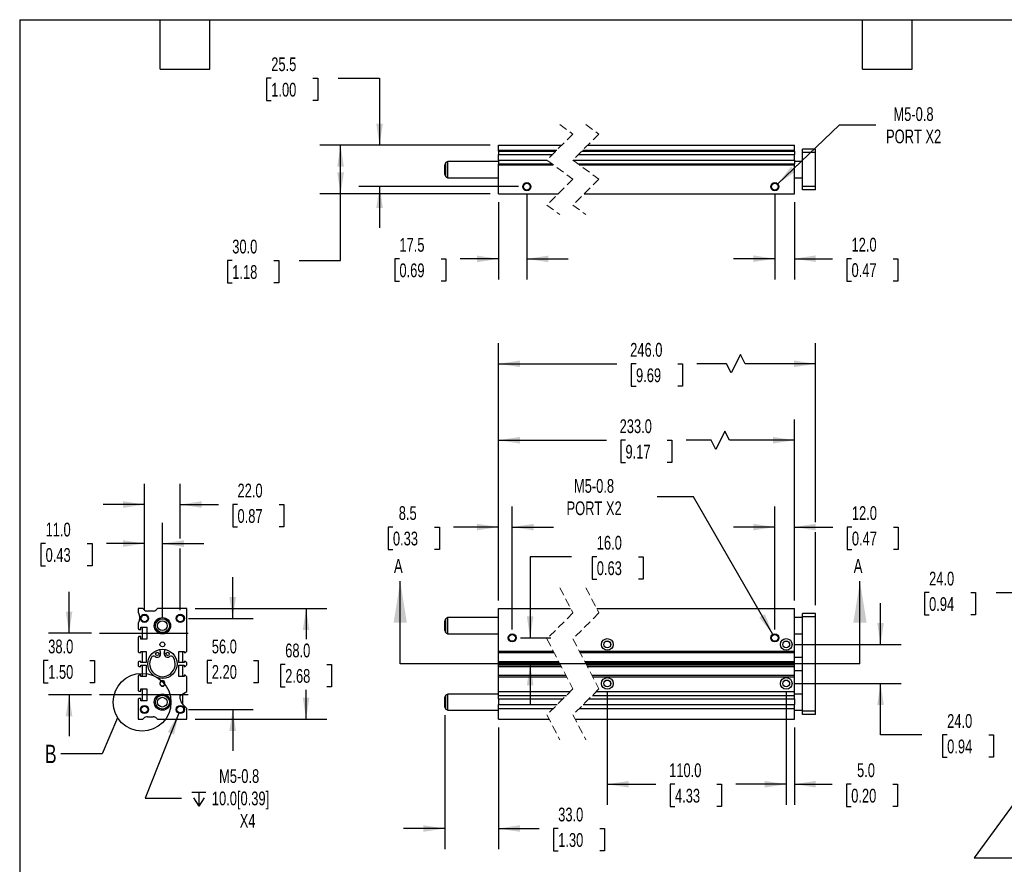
# Model space of a CAD drawing. Header units: millimetres. Extents: x 25 to 1092, y 25 to 838.
# Tile 2 of 4: x 25 to 631, y 319 to 838. Entities that reach past the tile are written whole.
import ezdxf

# ---------------------------------------------------------------- set-up
doc = ezdxf.new("R2010")
doc.units = ezdxf.units.MM
doc.header["$LTSCALE"] = 4
for name, pattern in [('SLD-Center', [19.05, 15.24, -1.27, 1.27, -1.27]), ('SLD-Dashed', [1.905, 1.27, -0.635]), ('SLD-Solid', [0])]:
    doc.linetypes.add(name, pattern=pattern)
doc.layers.add('CENTER', color=40, linetype='SLD-Center')
doc.layers.add('DIMENSIONS', color=140, linetype='SLD-Solid', lineweight=25)
doc.layers.add('TEXT', color=140, linetype='SLD-Solid', lineweight=25)
doc.styles.add('SLDTEXTSTYLE0', font='TXT', dxfattribs={"width": 0.7})
doc.dimstyles.new('SLDDIMSTYLE0', dxfattribs={"dimtxt": 8.632031, "dimasz": 13.208, "dimexe": 0, "dimexo": 0.0625, "dimgap": 2.158008, "dimtad": 0, "dimtih": 1, "dimtoh": 1, "dimrnd": 1e-09, "dimzin": 4, "dimdsep": 46, "dimtxsty": 'SLDTEXTSTYLE0', "dimsah": 1, "dimcen": 0.09, "dimadec": 0, "dimazin": 1, "dimtfac": 1, "dimtmove": 0, "dimatfit": 0, "dimfxl": 0, "dimfrac": 2, "dimtolj": 1, "dimtzin": 12, "dimarcsym": 0})
doc.dimstyles.new('SLDDIMSTYLE1', dxfattribs={"dimtxt": 8.632031, "dimasz": 13.208, "dimexe": 0, "dimexo": 0.0625, "dimgap": 2.158008, "dimtad": 0, "dimtih": 1, "dimtoh": 1, "dimrnd": 1e-09, "dimzin": 12, "dimdsep": 46, "dimtxsty": 'SLDTEXTSTYLE0', "dimsah": 1, "dimcen": 0, "dimadec": 0, "dimazin": 3, "dimtfac": 1, "dimtofl": 0, "dimtmove": 0, "dimatfit": 3, "dimfxl": 0, "dimfrac": 2, "dimtolj": 1, "dimtzin": 12, "dimarcsym": 0})
doc.dimstyles.new('SLDDIMSTYLE2', dxfattribs={"dimtxt": 8.632031, "dimasz": 13.208, "dimexe": 0, "dimexo": 0.0625, "dimgap": 2.158008, "dimtad": 0, "dimtih": 1, "dimtoh": 1, "dimrnd": 1e-09, "dimzin": 12, "dimdsep": 46, "dimtxsty": 'SLDTEXTSTYLE0', "dimsah": 1, "dimcen": 0.09, "dimadec": 0, "dimazin": 3, "dimtfac": 1, "dimtmove": 0, "dimatfit": 0, "dimfxl": 0, "dimfrac": 2, "dimtolj": 1, "dimtzin": 12, "dimarcsym": 0})
doc.dimstyles.new('SLDDIMSTYLE3', dxfattribs={"dimtxt": 8.632031, "dimasz": 13.208, "dimexe": 0, "dimexo": 0.0625, "dimgap": 2.158008, "dimtad": 0, "dimtih": 1, "dimtoh": 1, "dimrnd": 1e-09, "dimzin": 4, "dimdsep": 46, "dimtxsty": 'SLDTEXTSTYLE0', "dimsah": 1, "dimcen": 0.09, "dimadec": 0, "dimazin": 1, "dimtfac": 1, "dimtofl": 0, "dimtmove": 0, "dimatfit": 3, "dimfxl": 0, "dimfrac": 2, "dimtolj": 1, "dimtzin": 12, "dimarcsym": 0})
doc.dimstyles.new('SLDDIMSTYLE5', dxfattribs={"dimtxt": 0.18, "dimasz": 13.208, "dimexe": 0, "dimexo": 0.0625, "dimgap": 0, "dimtad": 0, "dimtih": 1, "dimtoh": 1, "dimdec": 0, "dimrnd": 1e-09, "dimzin": 0, "dimdsep": 46, "dimtxsty": 'Standard', "dimblk1": 'NONE', "dimblk2": 'NONE', "dimsah": 1, "dimcen": 0.09, "dimadec": 0, "dimazin": 0, "dimtfac": 13.208, "dimtdec": 0, "dimtofl": 0, "dimtmove": 0, "dimatfit": 3, "dimldrblk": 'NONE', "dimfxl": 0, "dimfrac": 2, "dimtolj": 1, "dimtzin": 0, "dimarcsym": 0})

# ---------------------------------------------------------------- blocks, each defined once
blk = doc.blocks.new('_D')
at = {"layer": 'DIMENSIONS'}
for p, q in [((364.65, 508.01), (339.25, 508.01)), ((339.25, 508.01), (339.25, 458.12)), ((380.2, 508.01), (377.31, 508.01)), ((377.31, 508.01), (377.31, 494.29)), ((405.85, 508.01), (408.75, 508.01)), ((408.75, 508.01), (408.75, 494.29)), ((377.31, 494.29), (380.2, 494.29)), ((408.75, 494.29), (405.85, 494.29)), ((333.31, 458.12), (351.95, 458.12)), ((339.25, 442.12), (339.25, 416.72))]:
    blk.add_line(p, q, dxfattribs=at)
for points in [[(339.25, 458.12), (341.28, 471.33), (337.21, 471.33)], [(339.25, 442.12), (337.21, 428.91), (341.28, 428.91)]]:
    blk.add_solid(points, dxfattribs=at)
at = {"layer": 'DIMENSIONS', "char_height": 8.467, "attachment_point": 1, "style": 'SLDTEXTSTYLE0'}
for s, insert in [('16.0', (380.2, 520.85)), ('0.63', (380.2, 505.2))]:
    blk.add_mtext(s, dxfattribs=dict(at, insert=insert))
blk = doc.blocks.new('_D_1')
at = {"layer": 'DIMENSIONS'}
for p, q in [((439.59, 544.88), (417.37, 544.88)), ((488.43, 460.29), (439.59, 544.88))]:
    blk.add_line(p, q, dxfattribs=at)
blk.add_solid([(488.43, 460.29), (483.59, 472.74), (480.07, 470.71)], dxfattribs=at)
at = {"layer": 'DIMENSIONS', "char_height": 8.467, "attachment_point": 1, "style": 'SLDTEXTSTYLE0'}
for s, insert in [('M5-0.8', (366.18, 555.79)), ('PORT X2', (361.63, 542.07))]:
    blk.add_mtext(s, dxfattribs=dict(at, insert=insert))
blk = doc.blocks.new('_D_2')
at = {"layer": 'DIMENSIONS'}
for p, q in [((319.73, 481.2), (319.73, 538.96)), ((328.23, 463.2), (328.23, 538.96)), ((254.87, 526.26), (251.97, 526.26)), ((251.97, 526.26), (251.97, 512.54)), ((280.52, 526.26), (283.42, 526.26)), ((283.42, 526.26), (283.42, 512.54)), ((319.73, 526.26), (292.22, 526.26)), ((328.23, 526.26), (353.63, 526.26)), ((251.97, 512.54), (254.87, 512.54)), ((283.42, 512.54), (280.52, 512.54))]:
    blk.add_line(p, q, dxfattribs=at)
for points in [[(319.73, 526.26), (306.52, 528.29), (306.52, 524.23)], [(328.23, 526.26), (341.44, 524.23), (341.44, 528.29)]]:
    blk.add_solid(points, dxfattribs=at)
at = {"layer": 'DIMENSIONS', "char_height": 8.467, "attachment_point": 1, "style": 'SLDTEXTSTYLE0'}
for s, insert in [('8.5', (258.46, 539.1)), ('0.33', (254.87, 523.45))]:
    blk.add_mtext(s, dxfattribs=dict(at, insert=insert))
blk = doc.blocks.new('_D_3')
at = {"layer": 'DIMENSIONS'}
for p, q in [((489.68, 463.2), (489.68, 538.96)), ((501.68, 481.2), (501.68, 538.96)), ((489.68, 526.26), (464.28, 526.26)), ((501.68, 526.26), (525.35, 526.26)), ((537.05, 526.26), (534.15, 526.26)), ((534.15, 526.26), (534.15, 512.54)), ((562.7, 526.26), (565.6, 526.26)), ((565.6, 526.26), (565.6, 512.54)), ((534.15, 512.54), (537.05, 512.54)), ((565.6, 512.54), (562.7, 512.54))]:
    blk.add_line(p, q, dxfattribs=at)
for points in [[(489.68, 526.26), (476.47, 528.29), (476.47, 524.23)], [(501.68, 526.26), (514.89, 524.23), (514.89, 528.29)]]:
    blk.add_solid(points, dxfattribs=at)
at = {"layer": 'DIMENSIONS', "char_height": 8.467, "attachment_point": 1, "style": 'SLDTEXTSTYLE0'}
for s, insert in [('12.0', (537.05, 539.1)), ('0.47', (537.05, 523.45))]:
    blk.add_mtext(s, dxfattribs=dict(at, insert=insert))
blk = doc.blocks.new('_D_4')
at = {"layer": 'DIMENSIONS'}
for p, q in [((319.73, 481.2), (319.73, 592.35)), ((501.68, 481.2), (501.68, 592.35)), ((459, 585.29), (453.36, 574)), ((461.82, 579.65), (459, 585.29)), ((319.73, 579.65), (386.16, 579.65)), ((397.85, 579.65), (394.95, 579.65)), ((394.95, 579.65), (394.95, 565.93)), ((423.5, 579.65), (426.4, 579.65)), ((426.4, 579.65), (426.4, 565.93)), ((450.54, 579.65), (435.2, 579.65)), ((453.36, 574), (450.54, 579.65)), ((501.68, 579.65), (461.82, 579.65)), ((394.95, 565.93), (397.85, 565.93)), ((426.4, 565.93), (423.5, 565.93))]:
    blk.add_line(p, q, dxfattribs=at)
for points in [[(319.73, 579.65), (332.94, 577.62), (332.94, 581.68)], [(501.68, 579.65), (488.47, 581.68), (488.47, 577.62)]]:
    blk.add_solid(points, dxfattribs=at)
at = {"layer": 'DIMENSIONS', "char_height": 8.467, "attachment_point": 1, "style": 'SLDTEXTSTYLE0'}
for s, insert in [('233.0', (394.26, 592.5)), ('9.17', (397.85, 576.84))]:
    blk.add_mtext(s, dxfattribs=dict(at, insert=insert))
blk = doc.blocks.new('_D_5')
at = {"layer": 'DIMENSIONS'}
for p, q in [((319.73, 481.2), (319.73, 639.34)), ((514.68, 529.31), (514.68, 639.34)), ((468.54, 632.28), (462.89, 620.99)), ((471.36, 626.64), (468.54, 632.28)), ((319.73, 626.64), (392.64, 626.64)), ((404.34, 626.64), (401.44, 626.64)), ((401.44, 626.64), (401.44, 612.92)), ((429.99, 626.64), (432.89, 626.64)), ((432.89, 626.64), (432.89, 612.92)), ((460.07, 626.64), (441.69, 626.64)), ((462.89, 620.99), (460.07, 626.64)), ((514.68, 626.64), (471.36, 626.64)), ((401.44, 612.92), (404.34, 612.92)), ((432.89, 612.92), (429.99, 612.92)), ((514.68, 478.2), (514.68, 523.21))]:
    blk.add_line(p, q, dxfattribs=at)
for points in [[(319.73, 626.64), (332.94, 624.61), (332.94, 628.67)], [(514.68, 626.64), (501.47, 628.67), (501.47, 624.61)]]:
    blk.add_solid(points, dxfattribs=at)
at = {"layer": 'DIMENSIONS', "char_height": 8.467, "attachment_point": 1, "style": 'SLDTEXTSTYLE0'}
for s, insert in [('246.0', (400.75, 639.48)), ('9.69', (404.34, 623.83))]:
    blk.add_mtext(s, dxfattribs=dict(at, insert=insert))
blk = doc.blocks.new('_D_6')
at = {"layer": 'DIMENSIONS'}
for p, q in [((496.68, 425.04), (496.68, 355.48)), ((501.68, 403.04), (501.68, 355.48)), ((496.68, 368.18), (471.28, 368.18)), ((501.68, 368.18), (524.95, 368.18)), ((536.64, 368.18), (533.74, 368.18)), ((533.74, 368.18), (533.74, 354.46)), ((562.29, 368.18), (565.19, 368.18)), ((565.19, 368.18), (565.19, 354.46)), ((533.74, 354.46), (536.64, 354.46)), ((565.19, 354.46), (562.29, 354.46))]:
    blk.add_line(p, q, dxfattribs=at)
for points in [[(496.68, 368.18), (483.47, 370.21), (483.47, 366.14)], [(501.68, 368.18), (514.89, 366.14), (514.89, 370.21)]]:
    blk.add_solid(points, dxfattribs=at)
at = {"layer": 'DIMENSIONS', "char_height": 8.467, "attachment_point": 1, "style": 'SLDTEXTSTYLE0'}
for s, insert in [('5.0', (540.23, 381.02)), ('0.20', (536.64, 365.37))]:
    blk.add_mtext(s, dxfattribs=dict(at, insert=insert))
blk = doc.blocks.new('_D_7')
at = {"layer": 'DIMENSIONS'}
for p, q in [((386.68, 425.04), (386.68, 355.46)), ((496.68, 425.04), (496.68, 355.46)), ((386.68, 368.16), (416.6, 368.16)), ((428.29, 368.16), (425.39, 368.16)), ((425.39, 368.16), (425.39, 354.44)), ((453.94, 368.16), (456.84, 368.16)), ((456.84, 368.16), (456.84, 354.44)), ((496.68, 368.16), (465.64, 368.16)), ((425.39, 354.44), (428.29, 354.44)), ((456.84, 354.44), (453.94, 354.44))]:
    blk.add_line(p, q, dxfattribs=at)
for points in [[(386.68, 368.16), (399.89, 366.12), (399.89, 370.19)], [(496.68, 368.16), (483.47, 370.19), (483.47, 366.12)]]:
    blk.add_solid(points, dxfattribs=at)
at = {"layer": 'DIMENSIONS', "char_height": 8.467, "attachment_point": 1, "style": 'SLDTEXTSTYLE0'}
for s, insert in [('110.0', (424.7, 381)), ('4.33', (428.29, 365.35))]:
    blk.add_mtext(s, dxfattribs=dict(at, insert=insert))
blk = doc.blocks.new('_D_8')
at = {"layer": 'DIMENSIONS'}
for p, q in [((286.73, 410.56), (286.73, 328.23)), ((319.73, 403.04), (319.73, 328.23)), ((286.73, 340.93), (261.33, 340.93)), ((319.73, 340.93), (344.8, 340.93)), ((356.49, 340.93), (353.59, 340.93)), ((353.59, 340.93), (353.59, 327.21)), ((382.14, 340.93), (385.04, 340.93)), ((385.04, 340.93), (385.04, 327.21)), ((353.59, 327.21), (356.49, 327.21)), ((385.04, 327.21), (382.14, 327.21))]:
    blk.add_line(p, q, dxfattribs=at)
for points in [[(286.73, 340.93), (273.52, 342.96), (273.52, 338.9)], [(319.73, 340.93), (332.94, 338.9), (332.94, 342.96)]]:
    blk.add_solid(points, dxfattribs=at)
at = {"layer": 'DIMENSIONS', "char_height": 8.467, "attachment_point": 1, "style": 'SLDTEXTSTYLE0'}
for s, insert in [('33.0', (356.49, 353.77)), ('1.30', (356.49, 338.12))]:
    blk.add_mtext(s, dxfattribs=dict(at, insert=insert))
blk = doc.blocks.new('_D_9')
at = {"layer": 'DIMENSIONS'}
for p, q in [((554.68, 454.12), (554.68, 479.52)), ((501.76, 454.12), (567.38, 454.12)), ((501.76, 430.12), (567.38, 430.12)), ((554.68, 398.44), (554.68, 430.12)), ((580.08, 398.44), (554.68, 398.44)), ((595.64, 398.44), (592.74, 398.44)), ((592.74, 398.44), (592.74, 384.72)), ((621.29, 398.44), (624.19, 398.44)), ((624.19, 398.44), (624.19, 384.72)), ((592.74, 384.72), (595.64, 384.72)), ((624.19, 384.72), (621.29, 384.72))]:
    blk.add_line(p, q, dxfattribs=at)
for points in [[(554.68, 454.12), (556.71, 467.33), (552.65, 467.33)], [(554.68, 430.12), (552.65, 416.91), (556.71, 416.91)]]:
    blk.add_solid(points, dxfattribs=at)
at = {"layer": 'DIMENSIONS', "char_height": 8.467, "attachment_point": 1, "style": 'SLDTEXTSTYLE0'}
for s, insert in [('24.0', (595.64, 411.28)), ('0.94', (595.64, 395.63))]:
    blk.add_mtext(s, dxfattribs=dict(at, insert=insert))
blk = doc.blocks.new('_D_12')
at = {"layer": 'DIMENSIONS'}
for p, q in [((584.53, 485.99), (581.63, 485.99)), ((581.63, 485.99), (581.63, 472.27)), ((610.18, 485.99), (613.08, 485.99)), ((613.08, 485.99), (613.08, 472.27)), ((625.74, 485.99), (651.14, 485.99)), ((651.14, 485.99), (651.14, 454.12)), ((581.63, 472.27), (584.53, 472.27)), ((613.08, 472.27), (610.18, 472.27)), ((682.39, 454.12), (638.44, 454.12)), ((682.39, 430.12), (638.44, 430.12)), ((651.14, 430.12), (651.14, 404.72))]:
    blk.add_line(p, q, dxfattribs=at)
for points in [[(651.14, 454.12), (653.17, 467.33), (649.1, 467.33)], [(651.14, 430.12), (649.1, 416.91), (653.17, 416.91)]]:
    blk.add_solid(points, dxfattribs=at)
at = {"layer": 'DIMENSIONS', "char_height": 8.467, "attachment_point": 1, "style": 'SLDTEXTSTYLE0'}
for s, insert in [('24.0', (584.53, 498.83)), ('0.94', (584.53, 483.18))]:
    blk.add_mtext(s, dxfattribs=dict(at, insert=insert))
blk = doc.blocks.new('_D_14')
at = {"layer": 'DIMENSIONS'}
for p, q in [((678, 413.1), (612.27, 322.93)), ((612.27, 322.93), (672.29, 322.93))]:
    blk.add_line(p, q, dxfattribs=at)
blk.add_solid([(678, 413.1), (668.57, 403.63), (671.86, 401.23)], dxfattribs=at)
at = {"layer": 'DIMENSIONS', "char_height": 8.467, "attachment_point": 1, "style": 'SLDTEXTSTYLE0'}
for s, insert in [('M5-0.8', (678.64, 333.85)), ('X4', (691.33, 320.13))]:
    blk.add_mtext(s, dxfattribs=dict(at, insert=insert))
blk = doc.blocks.new('_D_19')
at = {"layer": 'DIMENSIONS'}
for p, q in [((55.77, 461.12), (55.77, 486.52)), ((69.47, 461.12), (43.07, 461.12)), ((42.94, 444.24), (40.04, 444.24)), ((40.04, 444.24), (40.04, 430.52)), ((68.59, 444.24), (71.49, 444.24)), ((71.49, 444.24), (71.49, 430.52)), ((40.04, 430.52), (42.94, 430.52)), ((71.49, 430.52), (68.59, 430.52)), ((69.47, 423.12), (43.07, 423.12)), ((55.77, 423.12), (55.77, 397.72))]:
    blk.add_line(p, q, dxfattribs=at)
for points in [[(55.77, 461.12), (57.8, 474.33), (53.73, 474.33)], [(55.77, 423.12), (53.73, 409.91), (57.8, 409.91)]]:
    blk.add_solid(points, dxfattribs=at)
at = {"layer": 'DIMENSIONS', "char_height": 8.467, "attachment_point": 1, "style": 'SLDTEXTSTYLE0'}
for s, insert in [('38.0', (42.94, 457.09)), ('1.50', (42.94, 441.44))]:
    blk.add_mtext(s, dxfattribs=dict(at, insert=insert))
blk = doc.blocks.new('_D_20')
at = {"layer": 'DIMENSIONS'}
for p, q in [((156.35, 470.12), (156.35, 495.52)), ((129.23, 470.12), (169.05, 470.12)), ((143.52, 444.24), (140.62, 444.24)), ((140.62, 444.24), (140.62, 430.52)), ((169.17, 444.24), (172.07, 444.24)), ((172.07, 444.24), (172.07, 430.52)), ((140.62, 430.52), (143.52, 430.52)), ((172.07, 430.52), (169.17, 430.52)), ((129.23, 414.12), (169.05, 414.12)), ((156.35, 414.12), (156.35, 388.72))]:
    blk.add_line(p, q, dxfattribs=at)
for points in [[(156.35, 470.12), (158.38, 483.33), (154.32, 483.33)], [(156.35, 414.12), (154.32, 400.91), (158.38, 400.91)]]:
    blk.add_solid(points, dxfattribs=at)
at = {"layer": 'DIMENSIONS', "char_height": 8.467, "attachment_point": 1, "style": 'SLDTEXTSTYLE0'}
for s, insert in [('56.0', (143.52, 457.09)), ('2.20', (143.52, 441.44))]:
    blk.add_mtext(s, dxfattribs=dict(at, insert=insert))
blk = doc.blocks.new('_D_21')
at = {"layer": 'DIMENSIONS'}
for p, q in [((102.15, 475.2), (102.15, 552.82)), ((124.15, 519.17), (124.15, 552.82)), ((102.15, 540.12), (76.75, 540.12)), ((124.15, 540.12), (147.62, 540.12)), ((159.31, 540.12), (156.41, 540.12)), ((156.41, 540.12), (156.41, 526.4)), ((184.96, 540.12), (187.86, 540.12)), ((187.86, 540.12), (187.86, 526.4)), ((156.41, 526.4), (159.31, 526.4)), ((187.86, 526.4), (184.96, 526.4)), ((124.15, 475.2), (124.15, 513.07))]:
    blk.add_line(p, q, dxfattribs=at)
for points in [[(102.15, 540.12), (88.94, 542.15), (88.94, 538.09)], [(124.15, 540.12), (137.36, 538.09), (137.36, 542.15)]]:
    blk.add_solid(points, dxfattribs=at)
at = {"layer": 'DIMENSIONS', "char_height": 8.467, "attachment_point": 1, "style": 'SLDTEXTSTYLE0'}
for s, insert in [('22.0', (159.31, 552.97)), ('0.87', (159.31, 537.32))]:
    blk.add_mtext(s, dxfattribs=dict(at, insert=insert))
blk = doc.blocks.new('_D_22')
at = {"layer": 'DIMENSIONS'}
for p, q in [((102.15, 475.2), (102.15, 528.82)), ((113.15, 470.7), (113.15, 528.82)), ((41.33, 516.12), (38.44, 516.12)), ((38.44, 516.12), (38.44, 502.4)), ((66.98, 516.12), (69.88, 516.12)), ((69.88, 516.12), (69.88, 502.4)), ((102.15, 516.12), (78.68, 516.12)), ((113.15, 516.12), (138.55, 516.12)), ((38.44, 502.4), (41.33, 502.4)), ((69.88, 502.4), (66.98, 502.4))]:
    blk.add_line(p, q, dxfattribs=at)
for points in [[(102.15, 516.12), (88.94, 518.15), (88.94, 514.09)], [(113.15, 516.12), (126.36, 514.09), (126.36, 518.15)]]:
    blk.add_solid(points, dxfattribs=at)
at = {"layer": 'DIMENSIONS', "char_height": 8.467, "attachment_point": 1, "style": 'SLDTEXTSTYLE0'}
for s, insert in [('11.0', (41.33, 528.97)), ('0.43', (41.33, 513.32))]:
    blk.add_mtext(s, dxfattribs=dict(at, insert=insert))
blk = doc.blocks.new('SW_SYMBOL_HOLE_DEPTH')
at = {"layer": 'DIMENSIONS', "color": 0}
for p, q in [((0, 3500), (3200, 3500)), ((1600, 3500), (1600, 300)), ((400, 2220), (1600, 300)), ((2800, 2220), (1600, 300))]:
    blk.add_line(p, q, dxfattribs=at)
blk = doc.blocks.new('_D_23')
at = {"layer": 'DIMENSIONS'}
for p, q in [((123.23, 411.8), (102.62, 359.61)), ((102.62, 359.61), (124.85, 359.61))]:
    blk.add_line(p, q, dxfattribs=at)
blk.add_solid([(123.23, 411.8), (116.49, 400.26), (120.27, 398.77)], dxfattribs=at)
at = {"layer": 'DIMENSIONS', "xscale": 0.002688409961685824, "yscale": 0.002688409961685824, "zscale": 0.002688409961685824}
blk.add_blockref('SW_SYMBOL_HOLE_DEPTH', (131.2, 353.9), dxfattribs=at)
at = {"layer": 'DIMENSIONS', "char_height": 8.467, "attachment_point": 1, "style": 'SLDTEXTSTYLE0'}
for s, insert in [('M5-0.8', (148, 377.39)), ('10.0[0.39]', (143.54, 363.67)), ('X4', (160.69, 349.95))]:
    blk.add_mtext(s, dxfattribs=dict(at, insert=insert))
blk = doc.blocks.new('_D_24')
at = {"layer": 'DIMENSIONS'}
for p, q in [((133.23, 476.12), (214.18, 476.12)), ((201.48, 476.12), (201.48, 457.45)), ((188.65, 441.8), (185.76, 441.8)), ((185.76, 441.8), (185.76, 428.08)), ((214.31, 441.8), (217.2, 441.8)), ((217.2, 441.8), (217.2, 428.08)), ((185.76, 428.08), (188.65, 428.08)), ((201.48, 408.12), (201.48, 426.14)), ((217.2, 428.08), (214.31, 428.08)), ((133.23, 408.12), (214.18, 408.12))]:
    blk.add_line(p, q, dxfattribs=at)
for points in [[(201.48, 476.12), (199.45, 462.91), (203.51, 462.91)], [(201.48, 408.12), (203.51, 421.33), (199.45, 421.33)]]:
    blk.add_solid(points, dxfattribs=at)
at = {"layer": 'DIMENSIONS', "char_height": 8.467, "attachment_point": 1, "style": 'SLDTEXTSTYLE0'}
for s, insert in [('68.0', (188.65, 454.64)), ('2.68', (188.65, 438.99))]:
    blk.add_mtext(s, dxfattribs=dict(at, insert=insert))
blk = doc.blocks.new('_None')
blk = doc.blocks.new('_D_25')
at = {"layer": 'DIMENSIONS'}
for p, q in [((180.06, 802.2), (177.16, 802.2)), ((177.16, 802.2), (177.16, 788.49)), ((205.71, 802.2), (208.61, 802.2)), ((208.61, 802.2), (208.61, 788.49)), ((221.27, 802.2), (246.67, 802.2)), ((246.67, 802.2), (246.67, 761.06)), ((177.16, 788.49), (180.06, 788.49)), ((208.61, 788.49), (205.71, 788.49)), ((314.65, 761.06), (233.97, 761.06)), ((332.15, 735.56), (233.97, 735.56)), ((246.67, 735.56), (246.67, 710.16))]:
    blk.add_line(p, q, dxfattribs=at)
for points in [[(246.67, 761.06), (248.7, 774.26), (244.63, 774.26)], [(246.67, 735.56), (244.63, 722.35), (248.7, 722.35)]]:
    blk.add_solid(points, dxfattribs=at)
at = {"layer": 'DIMENSIONS', "char_height": 8.467, "attachment_point": 1, "style": 'SLDTEXTSTYLE0'}
for s, insert in [('25.5', (180.06, 815.05)), ('1.00', (180.06, 799.4))]:
    blk.add_mtext(s, dxfattribs=dict(at, insert=insert))
blk = doc.blocks.new('_D_26')
at = {"layer": 'DIMENSIONS'}
for p, q in [((314.65, 761.06), (210, 761.06)), ((222.7, 731.06), (222.7, 761.06)), ((314.65, 731.06), (210, 731.06)), ((222.7, 690.11), (222.7, 731.06)), ((156.09, 690.11), (153.19, 690.11)), ((153.19, 690.11), (153.19, 676.39)), ((181.74, 690.11), (184.64, 690.11)), ((184.64, 690.11), (184.64, 676.39)), ((197.3, 690.11), (222.7, 690.11)), ((153.19, 676.39), (156.09, 676.39)), ((184.64, 676.39), (181.74, 676.39))]:
    blk.add_line(p, q, dxfattribs=at)
for points in [[(222.7, 761.06), (220.67, 747.85), (224.73, 747.85)], [(222.7, 731.06), (224.73, 744.26), (220.67, 744.26)]]:
    blk.add_solid(points, dxfattribs=at)
at = {"layer": 'DIMENSIONS', "char_height": 8.467, "attachment_point": 1, "style": 'SLDTEXTSTYLE0'}
for s, insert in [('30.0', (156.09, 702.96)), ('1.18', (156.09, 687.31))]:
    blk.add_mtext(s, dxfattribs=dict(at, insert=insert))
blk = doc.blocks.new('_D_27')
at = {"layer": 'DIMENSIONS'}
for p, q in [((337.23, 730.48), (337.23, 678.45)), ((319.73, 725.98), (319.73, 678.45)), ((258.87, 691.15), (255.97, 691.15)), ((255.97, 691.15), (255.97, 677.43)), ((284.52, 691.15), (287.42, 691.15)), ((287.42, 691.15), (287.42, 677.43)), ((319.73, 691.15), (296.22, 691.15)), ((337.23, 691.15), (362.63, 691.15)), ((255.97, 677.43), (258.87, 677.43)), ((287.42, 677.43), (284.52, 677.43))]:
    blk.add_line(p, q, dxfattribs=at)
for points in [[(319.73, 691.15), (306.52, 693.18), (306.52, 689.12)], [(337.23, 691.15), (350.44, 689.12), (350.44, 693.18)]]:
    blk.add_solid(points, dxfattribs=at)
at = {"layer": 'DIMENSIONS', "char_height": 8.467, "attachment_point": 1, "style": 'SLDTEXTSTYLE0'}
for s, insert in [('17.5', (258.87, 704)), ('0.69', (258.87, 688.35))]:
    blk.add_mtext(s, dxfattribs=dict(at, insert=insert))
blk = doc.blocks.new('_D_28')
at = {"layer": 'DIMENSIONS'}
for p, q in [((489.68, 730.48), (489.68, 678.56)), ((501.68, 725.98), (501.68, 678.56)), ((489.68, 691.26), (464.28, 691.26)), ((501.68, 691.26), (525.14, 691.26)), ((536.84, 691.26), (533.94, 691.26)), ((533.94, 691.26), (533.94, 677.54)), ((562.49, 691.26), (565.38, 691.26)), ((565.38, 691.26), (565.38, 677.54)), ((533.94, 677.54), (536.84, 677.54)), ((565.38, 677.54), (562.49, 677.54))]:
    blk.add_line(p, q, dxfattribs=at)
for points in [[(489.68, 691.26), (476.47, 693.29), (476.47, 689.23)], [(501.68, 691.26), (514.89, 689.23), (514.89, 693.29)]]:
    blk.add_solid(points, dxfattribs=at)
at = {"layer": 'DIMENSIONS', "char_height": 8.467, "attachment_point": 1, "style": 'SLDTEXTSTYLE0'}
for s, insert in [('12.0', (536.84, 704.11)), ('0.47', (536.84, 688.46))]:
    blk.add_mtext(s, dxfattribs=dict(at, insert=insert))
blk = doc.blocks.new('_D_29')
at = {"layer": 'DIMENSIONS'}
for p, q in [((491.49, 737.28), (529.49, 773.48)), ((529.49, 773.48), (551.72, 773.48))]:
    blk.add_line(p, q, dxfattribs=at)
blk.add_solid([(491.49, 737.28), (502.46, 744.92), (499.65, 747.86)], dxfattribs=at)
at = {"layer": 'DIMENSIONS', "char_height": 8.467, "attachment_point": 1, "style": 'SLDTEXTSTYLE0'}
for s, insert in [('M5-0.8', (562.61, 784.39)), ('PORT X2', (558.07, 770.67))]:
    blk.add_mtext(s, dxfattribs=dict(at, insert=insert))

msp = doc.modelspace()

# ---------------------------------------------------------------- linework, layer by layer
at = {"color": 7, "linetype": 'SLD-Dashed', "lineweight": 18}
for p, q in [((357.528, 773.757), (365.528, 767.907)), ((373.528, 773.757), (381.528, 767.907)), ((365.528, 767.907), (349.528, 751.907)), ((381.528, 767.907), (365.528, 751.907)), ((349.528, 751.907), (365.528, 740.207)), ((365.528, 751.907), (381.528, 740.207)), ((365.528, 740.207), (349.528, 724.207)), ((381.528, 740.207), (365.528, 724.207)), ((349.528, 724.207), (357.528, 718.357)), ((365.528, 724.207), (373.528, 718.357)), ((357.528, 488.823), (365.528, 473.473)), ((373.528, 488.823), (381.528, 473.473)), ((365.528, 473.473), (349.528, 457.473)), ((381.528, 473.473), (365.528, 457.473)), ((349.528, 457.473), (365.528, 426.773)), ((365.528, 457.473), (381.528, 426.773)), ((365.528, 426.773), (349.528, 410.773)), ((381.528, 426.773), (365.528, 410.773)), ((349.528, 410.773), (357.528, 395.423)), ((365.528, 410.773), (373.528, 395.423))]:
    msp.add_line(p, q, dxfattribs=at)
for p, q in [((319.729, 758.057), (319.729, 761.057)), ((319.729, 761.057), (358.678, 761.057)), ((319.729, 758.057), (355.678, 758.057)), ((319.729, 757.435), (319.729, 758.057)), ((319.729, 757.435), (355.057, 757.435)), ((319.729, 757.435), (319.729, 755.314)), ((371.057, 757.435), (501.683, 757.435)), ((371.678, 758.057), (501.683, 758.057)), ((374.678, 761.057), (501.683, 761.057)), ((501.683, 758.057), (501.683, 761.057)), ((501.683, 757.435), (501.683, 758.057)), ((501.683, 757.435), (501.683, 755.314)), ((514.683, 758.557), (506.683, 758.557)), ((506.683, 756.557), (506.683, 758.557)), ((514.683, 756.557), (514.683, 758.557)), ((288.729, 751.057), (287.479, 750.335)), ((319.729, 751.057), (288.729, 751.057)), ((288.729, 741.057), (288.729, 751.057)), ((319.729, 755.314), (352.936, 755.314)), ((319.729, 751.799), (319.729, 755.314)), ((319.729, 751.799), (349.675, 751.799)), ((319.729, 751.799), (319.729, 749.678)), ((365.675, 751.799), (501.683, 751.799)), ((368.936, 755.314), (501.683, 755.314)), ((501.683, 751.799), (501.683, 755.314)), ((501.683, 751.799), (501.683, 749.678)), ((506.683, 751.057), (501.683, 751.057)), ((514.683, 756.557), (506.683, 756.557)), ((506.683, 735.557), (506.683, 756.557)), ((514.683, 735.557), (514.683, 756.557)), ((286.729, 743.077), (286.729, 749.036)), ((287.479, 741.778), (287.479, 750.335)), ((319.729, 749.678), (352.576, 749.678)), ((319.729, 749.057), (319.729, 749.678)), ((319.729, 749.057), (353.426, 749.057)), ((319.729, 731.057), (319.729, 749.057)), ((368.576, 749.678), (501.683, 749.678)), ((369.426, 749.057), (501.683, 749.057)), ((501.683, 749.057), (501.683, 749.678)), ((501.683, 731.057), (501.683, 749.057)), ((287.479, 741.778), (288.729, 741.057)), ((288.729, 741.057), (319.729, 741.057)), ((501.683, 741.057), (506.683, 741.057)), ((514.683, 735.557), (506.683, 735.557)), ((506.683, 733.557), (506.683, 735.557)), ((514.683, 733.557), (506.683, 733.557)), ((514.683, 733.557), (514.683, 735.557)), ((319.729, 731.057), (356.378, 731.057)), ((372.378, 731.057), (501.683, 731.057)), ((101.149, 476.123), (98.149, 476.123)), ((98.149, 476.123), (98.149, 473.759)), ((101.77, 475.502), (101.149, 476.123)), ((107.406, 474.623), (103.891, 474.623)), ((110.149, 476.123), (109.527, 475.502)), ((128.149, 476.123), (110.149, 476.123)), ((128.149, 450.053), (128.149, 476.123)), ((319.729, 476.123), (364.147, 476.123)), ((319.729, 450.053), (319.729, 476.123)), ((380.147, 476.123), (501.683, 476.123)), ((501.683, 450.053), (501.683, 476.123)), ((514.683, 473.123), (506.683, 473.123)), ((506.683, 471.123), (506.683, 473.123)), ((514.683, 471.123), (514.683, 473.123)), ((98.344, 467.318), (98.149, 467.123)), ((98.149, 467.123), (98.149, 463.823)), ((99.149, 471.523), (99.149, 469.363)), ((286.729, 465.623), (286.729, 468.602)), ((288.729, 470.623), (287.479, 469.901)), ((287.479, 465.623), (287.479, 469.901)), ((319.729, 470.623), (288.729, 470.623)), ((288.729, 465.623), (288.729, 470.623)), ((506.683, 470.623), (501.683, 470.623)), ((514.683, 471.123), (506.683, 471.123)), ((506.683, 413.123), (506.683, 471.123)), ((514.683, 413.123), (514.683, 471.123)), ((98.149, 463.823), (98.649, 463.323)), ((98.649, 463.323), (99.949, 463.323)), ((99.949, 464.823), (103.649, 464.823)), ((99.949, 463.323), (99.949, 464.823)), ((100.649, 464.823), (100.649, 457.423)), ((103.649, 464.823), (103.649, 457.423)), ((286.729, 462.644), (286.729, 465.623)), ((287.479, 461.345), (287.479, 465.623)), ((287.479, 461.345), (288.729, 460.623)), ((288.729, 460.623), (288.729, 465.623)), ((288.729, 460.623), (319.729, 460.623)), ((501.683, 460.623), (506.683, 460.623)), ((98.649, 458.923), (98.149, 458.423)), ((98.149, 458.423), (98.149, 449.553)), ((99.949, 458.923), (98.649, 458.923)), ((99.949, 457.423), (99.949, 458.923)), ((103.649, 457.423), (99.949, 457.423)), ((98.149, 449.553), (98.649, 449.053)), ((98.649, 449.053), (99.799, 449.053)), ((99.799, 449.773), (103.149, 449.773)), ((99.799, 449.053), (99.799, 449.773)), ((100.649, 449.773), (100.649, 442.973)), ((103.149, 449.773), (103.149, 442.973)), ((111.379, 450.907), (112.013, 448.696)), ((114.284, 448.696), (114.918, 450.907)), ((123.149, 449.773), (126.499, 449.773)), ((123.149, 442.973), (123.149, 449.773)), ((125.649, 442.973), (125.649, 449.773)), ((126.499, 449.773), (126.499, 449.053)), ((126.499, 449.053), (127.149, 449.053)), ((127.149, 449.053), (128.149, 450.053)), ((319.729, 450.053), (353.395, 450.053)), ((319.729, 449.053), (319.729, 450.053)), ((319.729, 449.053), (353.917, 449.053)), ((319.729, 443.703), (319.729, 449.053)), ((369.395, 450.053), (501.683, 450.053)), ((369.917, 449.053), (501.683, 449.053)), ((501.683, 449.053), (501.683, 450.053)), ((501.683, 443.703), (501.683, 449.053)), ((98.649, 443.703), (98.149, 443.203)), ((98.149, 443.203), (98.149, 441.043)), ((99.799, 443.703), (98.649, 443.703)), ((99.799, 442.973), (99.799, 443.703)), ((103.149, 442.973), (99.799, 442.973)), ((126.499, 442.973), (123.149, 442.973)), ((126.499, 443.703), (126.499, 442.973)), ((127.149, 443.703), (126.499, 443.703)), ((128.149, 442.703), (127.149, 443.703)), ((128.149, 441.543), (128.149, 442.703)), ((319.729, 442.703), (319.729, 443.703)), ((319.729, 443.703), (356.705, 443.703)), ((319.729, 442.703), (357.226, 442.703)), ((319.729, 441.543), (319.729, 442.703)), ((372.705, 443.703), (501.683, 443.703)), ((373.226, 442.703), (501.683, 442.703)), ((506.683, 446.123), (501.683, 446.123)), ((501.683, 442.703), (501.683, 443.703)), ((501.683, 441.543), (501.683, 442.703)), ((98.149, 441.043), (98.649, 440.543)), ((98.649, 440.543), (99.799, 440.543)), ((99.799, 441.273), (103.149, 441.273)), ((99.799, 440.543), (99.799, 441.273)), ((100.649, 441.273), (100.649, 434.473)), ((103.149, 441.273), (103.149, 434.473)), ((123.149, 441.273), (126.499, 441.273)), ((123.149, 434.473), (123.149, 441.273)), ((125.649, 434.473), (125.649, 441.273)), ((126.499, 441.273), (126.499, 440.543)), ((126.499, 440.543), (127.149, 440.543)), ((127.149, 440.543), (128.149, 441.543)), ((319.729, 441.543), (357.831, 441.543)), ((319.729, 440.543), (319.729, 441.543)), ((319.729, 440.543), (358.352, 440.543)), ((319.729, 435.193), (319.729, 440.543)), ((373.831, 441.543), (501.683, 441.543)), ((374.352, 440.543), (501.683, 440.543)), ((501.683, 440.543), (501.683, 441.543)), ((501.683, 435.193), (501.683, 440.543)), ((501.683, 438.123), (506.683, 438.123)), ((98.649, 435.193), (98.149, 434.693)), ((98.149, 434.693), (98.149, 425.823)), ((99.799, 435.193), (98.649, 435.193)), ((99.799, 434.473), (99.799, 435.193)), ((103.149, 434.473), (99.799, 434.473)), ((111.649, 430.373), (111.649, 429.873)), ((114.649, 429.873), (114.649, 430.373)), ((126.499, 434.473), (123.149, 434.473)), ((126.499, 435.193), (126.499, 434.473)), ((127.149, 435.193), (126.499, 435.193)), ((128.149, 434.193), (127.149, 435.193)), ((128.149, 425.123), (128.149, 434.193)), ((319.729, 435.193), (361.14, 435.193)), ((319.729, 434.193), (319.729, 435.193)), ((319.729, 434.193), (361.661, 434.193)), ((319.729, 425.123), (319.729, 434.193)), ((377.14, 435.193), (501.683, 435.193)), ((377.661, 434.193), (501.683, 434.193)), ((501.683, 434.193), (501.683, 435.193)), ((501.683, 425.123), (501.683, 434.193)), ((98.149, 425.823), (98.649, 425.323)), ((98.649, 425.323), (99.949, 425.323)), ((99.949, 426.823), (103.649, 426.823)), ((99.949, 425.323), (99.949, 426.823)), ((100.649, 426.823), (100.649, 419.423)), ((103.649, 426.823), (103.649, 419.423)), ((124.149, 422.814), (128.149, 425.123)), ((319.729, 425.123), (363.878, 425.123)), ((319.729, 422.814), (319.729, 425.123)), ((379.878, 425.123), (501.683, 425.123)), ((501.683, 422.814), (501.683, 425.123)), ((98.649, 420.923), (98.149, 420.423)), ((98.149, 420.423), (98.149, 408.123)), ((99.949, 420.923), (98.649, 420.923)), ((99.949, 419.423), (99.949, 420.923)), ((103.649, 419.423), (99.949, 419.423)), ((124.149, 420.694), (124.149, 422.814)), ((125.649, 417.123), (125.649, 423.68)), ((286.729, 418.623), (286.729, 421.602)), ((286.729, 415.644), (286.729, 418.623)), ((288.729, 423.623), (287.479, 422.901)), ((287.479, 418.623), (287.479, 422.901)), ((287.479, 414.345), (287.479, 418.623)), ((319.729, 423.623), (288.729, 423.623)), ((288.729, 418.623), (288.729, 423.623)), ((288.729, 413.623), (288.729, 418.623)), ((319.729, 422.814), (361.569, 422.814)), ((319.729, 420.694), (319.729, 422.814)), ((319.729, 420.694), (359.449, 420.694)), ((319.729, 420.694), (319.729, 417.158)), ((375.449, 420.694), (501.683, 420.694)), ((377.569, 422.814), (501.683, 422.814)), ((506.683, 423.623), (501.683, 423.623)), ((501.683, 420.694), (501.683, 422.814)), ((501.683, 420.694), (501.683, 417.158)), ((128.149, 414.623), (125.613, 417.158)), ((128.149, 408.123), (128.149, 414.623)), ((287.479, 414.345), (288.729, 413.623)), ((288.729, 413.623), (319.729, 413.623)), ((319.729, 417.158), (355.914, 417.158)), ((319.729, 414.623), (319.729, 417.158)), ((319.729, 414.623), (353.378, 414.623)), ((319.729, 408.123), (319.729, 414.623)), ((369.378, 414.623), (501.683, 414.623)), ((371.914, 417.158), (501.683, 417.158)), ((501.683, 414.623), (501.683, 417.158)), ((501.683, 408.123), (501.683, 414.623)), ((501.683, 413.623), (506.683, 413.623)), ((514.683, 413.123), (506.683, 413.123)), ((506.683, 411.123), (506.683, 413.123)), ((514.683, 411.123), (514.683, 413.123)), ((98.149, 408.123), (101.149, 408.123)), ((101.149, 408.123), (101.77, 408.744)), ((103.891, 409.623), (107.406, 409.623)), ((109.527, 408.744), (110.149, 408.123)), ((110.149, 408.123), (128.149, 408.123)), ((319.729, 408.123), (350.909, 408.123)), ((366.909, 408.123), (501.683, 408.123)), ((514.683, 411.123), (506.683, 411.123))]:
    msp.add_line(p, q)
at = {"flags": 128}
msp.add_lwpolyline([(114.918, 450.907), (116.273, 450.545), (117.001, 450.257)], dxfattribs=at)
for centre, radius in [((337.229, 735.557), 2.5), ((337.229, 735.557), 2.067), ((489.683, 735.557), 2.5), ((489.683, 735.557), 2.067), ((102.149, 470.123), 2.5), ((124.149, 470.123), 2.5), ((102.149, 470.123), 2.067), ((113.149, 465.623), 5), ((113.149, 465.623), 4.278), ((113.149, 465.623), 2.979), ((124.149, 470.123), 2.067), ((328.229, 458.123), 2.5), ((328.229, 458.123), 2.067), ((489.683, 458.123), 2.5), ((489.683, 458.123), 2.067), ((113.149, 454.123), 1.5), ((386.683, 454.123), 3.6), ((386.683, 454.123), 2.1), ((386.683, 454.123), 2.067), ((496.683, 454.123), 3.6), ((496.683, 454.123), 2.1), ((496.683, 454.123), 2.067), ((113.149, 442.123), 9), ((109.979, 448.313), 1), ((116.319, 448.313), 1), ((386.683, 430.123), 3.6), ((386.683, 430.123), 2.1), ((386.683, 430.123), 2.067), ((496.683, 430.123), 3.6), ((496.683, 430.123), 2.1), ((496.683, 430.123), 2.067), ((113.149, 418.623), 5), ((113.149, 418.623), 4.278), ((113.149, 418.623), 2.979), ((102.149, 414.123), 2.5), ((102.149, 414.123), 2.067), ((124.149, 414.123), 2.5), ((124.149, 414.123), 2.067)]:
    msp.add_circle(centre, radius)
for centre, radius, start, end in [((288.229, 749.036), 1.5, 120.000784, 179.998859), ((288.229, 743.077), 1.5, 180.001141, 239.999216), ((96.149, 471.523), 3, 0, 48.189685), ((103.891, 477.623), 3, 225, 270), ((107.406, 477.623), 3, 270, 315), ((96.149, 469.363), 3, 317.021625, 0), ((288.229, 468.602), 1.5, 120.00085, 179.998819), ((288.229, 462.644), 1.5, 180.001181, 239.99915), ((109.979, 448.313), 2.07, 233.267819, 10.656494), ((116.319, 448.313), 2.07, 169.343506, 306.732181), ((113.149, 442.123), 7.85, 148.621258, 31.378742), ((107.796, 445.388), 1.58, 53.267819, 148.621258), ((118.502, 445.388), 1.58, 31.378742, 126.732181), ((113.149, 430.373), 1.5, 0, 180), ((113.149, 430.123), 1.5, 0, 180), ((113.149, 430.123), 1.5, 180, 0), ((113.149, 429.873), 1.5, 180, 0), ((129.149, 420.694), 5, 180, 225), ((288.229, 421.602), 1.5, 120.00085, 179.998819), ((288.229, 415.644), 1.5, 180.001181, 239.99915), ((103.891, 406.623), 3, 90, 135), ((107.406, 406.623), 3, 45, 90)]:
    msp.add_arc(centre, radius, start, end)
at = {"layer": 'CENTER'}
for p, q in [((74.549, 461.123), (129.049, 461.123)), ((129.049, 423.123), (74.549, 423.123))]:
    msp.add_line(p, q, dxfattribs=at)
at = {"layer": 'TEXT'}
for p, q in [((25.4, 838.2), (1092.2, 838.2)), ((25.4, 838.2), (25.4, 25.4)), ((111.76, 807.72), (111.76, 838.2)), ((142.24, 807.72), (142.24, 838.2)), ((543.56, 807.72), (543.56, 838.2)), ((574.04, 807.72), (574.04, 838.2)), ((111.76, 807.72), (142.24, 807.72)), ((543.56, 807.72), (574.04, 807.72)), ((542.037, 442.123), (259.374, 442.123))]:
    msp.add_line(p, q, dxfattribs=at)
at = {"layer": 'TEXT', "linetype": 'SLD-Solid'}
for p, q in [((259.374, 442.123), (259.374, 492.923)), ((542.037, 442.123), (542.037, 492.923))]:
    msp.add_line(p, q, dxfattribs=at)
at = {"layer": 'TEXT'}
msp.add_circle((100.627, 418.568), 17.77, dxfattribs=at)
for points in [[(259.374, 492.923), (255.31, 467.523), (263.438, 467.523)], [(542.037, 492.923), (537.973, 467.523), (546.101, 467.523)]]:
    msp.add_solid(points, dxfattribs=at)

# ---------------------------------------------------------------- texts
at = {"layer": 'TEXT', "attachment_point": 1, "style": 'SLDTEXTSTYLE0'}
for s, insert, char_height in [('A', (255.517, 506.634), 8.632), ('A', (538.18, 506.634), 8.632), ('B', (40.997, 392.44), 11.289)]:
    msp.add_mtext(s, dxfattribs=dict(at, insert=insert, char_height=char_height))

# ---------------------------------------------------------------- dimensions: what is measured, and where the dimension line sits
at = {"layer": 'DIMENSIONS'}
for base, p1, p2, angle, dimstyle, picture, middle in [((246.666, 735.557), (319.729, 761.057), (337.229, 735.557), 90, 'SLDDIMSTYLE2', '_D_25', (246.666, 802.204)), ((222.7, 761.057), (319.729, 731.057), (319.729, 761.057), 90, 'SLDDIMSTYLE3', '_D_26', (222.7, 690.113)), ((337.229, 691.151), (319.729, 731.057), (337.229, 735.557), 0, 'SLDDIMSTYLE2', '_D_27', (271.697, 691.151)), ((501.683, 691.262), (489.683, 735.557), (501.683, 731.057), 0, 'SLDDIMSTYLE0', '_D_28', (549.661, 691.262)), ((339.246, 442.123), (328.229, 458.123), (259.374, 442.123), 90, 'SLDDIMSTYLE0', '_D', (339.246, 508.007)), ((651.135, 430.123), (687.468, 454.123), (687.468, 430.123), 90, 'SLDDIMSTYLE0', '_D_12', (651.135, 485.986)), ((156.348, 414.123), (124.149, 470.123), (124.149, 414.123), 90, 'SLDDIMSTYLE0', '_D_20', (156.348, 444.244)), ((55.766, 423.123), (74.549, 461.123), (74.549, 423.123), 90, 'SLDDIMSTYLE0', '_D_19', (55.766, 444.244)), ((554.683, 430.123), (496.683, 454.123), (496.683, 430.123), 90, 'SLDDIMSTYLE0', '_D_9', (554.683, 398.438)), ((201.48, 408.123), (128.149, 476.123), (128.149, 408.123), 90, 'SLDDIMSTYLE3', '_D_24', (201.48, 441.796))]:
    dim = msp.add_linear_dim(base=base, p1=p1, p2=p2, angle=angle, dimstyle=dimstyle, dxfattribs=at)
    dim.commit()
    dim.dimension.update_dxf_attribs({"geometry": picture, "text_midpoint": middle, "dimtype": 160})
for p1, p2, text, picture, middle in [((487.872, 733.832), (491.493, 737.281), 'M5-0.8\\PPORT X2', '_D_29', (582.76, 773.477)), ((490.933, 455.958), (488.433, 460.288), 'M5-0.8\\PPORT X2', '_D_1', (386.324, 544.88)), ((125.067, 416.448), (123.23, 411.798), 'M5-0.8\\P{\\fGDT;x}10.0[0.39]\\PX4', '_D_23', (168.149, 359.615)), ((680.941, 417.143), (677.996, 413.103), 'M5-0.8\\PX4', '_D_14', (698.788, 322.931))]:
    dim = msp.add_diameter_dim_2p(p1=p1, p2=p2, text=text, dimstyle='SLDDIMSTYLE1', override={"dimpost": '<>'}, dxfattribs=at)
    dim.commit()
    dim.dimension.update_dxf_attribs({"geometry": picture, "text_midpoint": middle, "dimtype": 163})
for base, p2, text, picture, middle in [((514.683, 626.638), (514.683, 473.123), '246.0', '_D_5', (417.165, 626.638)), ((501.683, 579.649), (501.683, 476.123), '233.0', '_D_4', (410.677, 579.649))]:
    dim = msp.add_linear_dim(base=base, p1=(319.729, 476.123), p2=p2, text=text, dimstyle='SLDDIMSTYLE3', dxfattribs=at)
    dim.commit()
    dim.dimension.update_dxf_attribs({"geometry": picture, "text_midpoint": middle, "dimtype": 160})
for base, p1, p2, dimstyle, picture, middle in [((102.149, 540.123), (124.149, 470.123), (102.149, 470.123), 'SLDDIMSTYLE0', '_D_21', (172.138, 540.123)), ((328.229, 526.257), (319.729, 476.123), (328.229, 458.123), 'SLDDIMSTYLE2', '_D_2', (267.695, 526.257)), ((501.683, 526.257), (489.683, 458.123), (501.683, 476.123), 'SLDDIMSTYLE0', '_D_3', (549.872, 526.257)), ((102.149, 516.123), (113.149, 465.623), (102.149, 470.123), 'SLDDIMSTYLE0', '_D_22', (54.159, 516.123)), ((496.683, 368.155), (386.683, 430.123), (496.683, 430.123), 'SLDDIMSTYLE3', '_D_7', (441.117, 368.155)), ((496.683, 368.177), (501.683, 408.123), (496.683, 430.123), 'SLDDIMSTYLE0', '_D_6', (549.468, 368.177)), ((319.729, 340.928), (286.729, 415.644), (319.729, 408.123), 'SLDDIMSTYLE0', '_D_8', (369.317, 340.928))]:
    dim = msp.add_linear_dim(base=base, p1=p1, p2=p2, dimstyle=dimstyle, dxfattribs=at)
    dim.commit()
    dim.dimension.update_dxf_attribs({"geometry": picture, "text_midpoint": middle, "dimtype": 160})

# ---------------------------------------------------------------- leaders
at = {"layer": 'TEXT', "has_arrowhead": 0}
msp.add_leader([(85.635, 409.026), (76.122, 386.804), (50.722, 386.804)], dimstyle='SLDDIMSTYLE5', dxfattribs=at)

doc.saveas('drawing.dxf')
